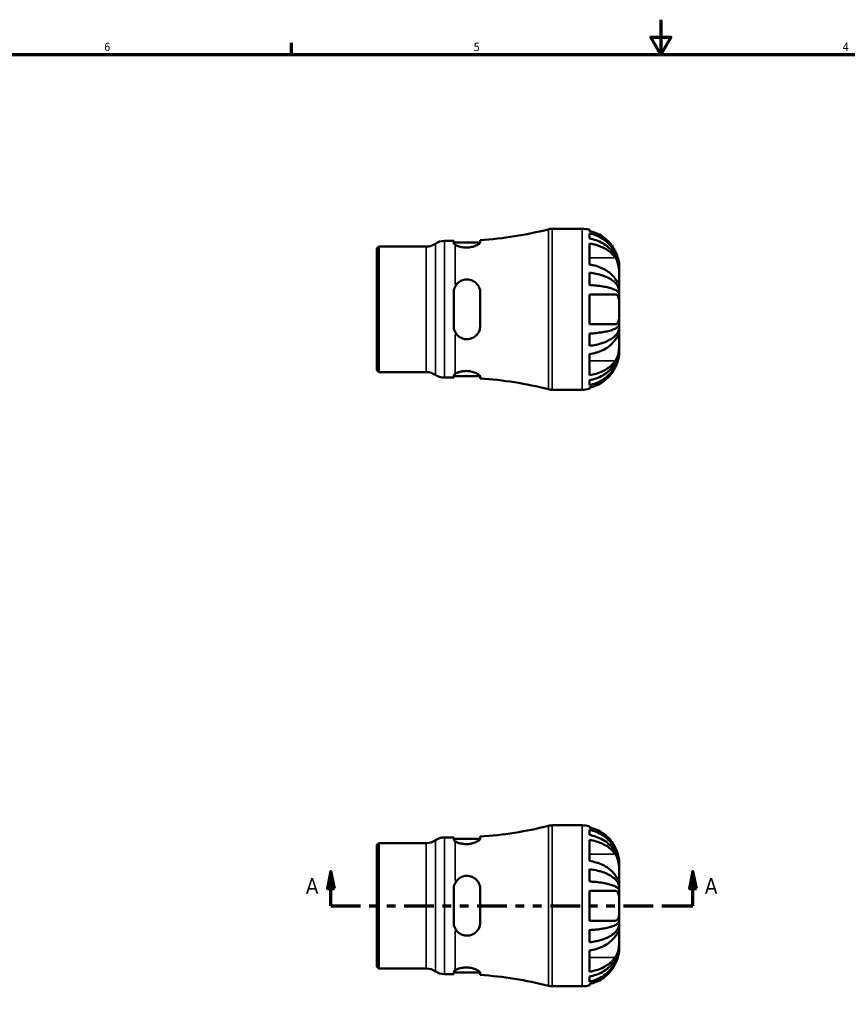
# Model space of a CAD drawing. Header units: inches. Extents: x 0.1 to 38.2, y 0.6 to 21.4.
# Tile 3 of 6: x 9.6 to 19.1, y 10.1 to 21.4. Entities that reach past the tile are written whole.
import ezdxf

# ---------------------------------------------------------------- set-up
doc = ezdxf.new("R2010")
doc.units = ezdxf.units.IN
doc.header["$MEASUREMENT"] = 0
doc.linetypes.add('DOUBLE_DASH_CHAIN', pattern=[1.2403, 0.6614, -0.0827, 0.1654, -0.0827, 0.1654, -0.0827])
for name, color, linetype, lineweight in [('Border (ANSI)', 7, 'Continuous', 70), ('Section Line (ANSI)', 7, 'DOUBLE_DASH_CHAIN', 70), ('Visible (ANSI)', 7, 'Continuous', 50), ('Visible Narrow (ANSI)', 7, 'Continuous', 35)]:
    doc.layers.add(name, color=color, linetype=linetype, lineweight=lineweight)
doc.styles.add('Label Text (ANSI)', font='tahoma.ttf')
doc.styles.add('Note Text (ANSI)', font='tahoma.ttf')

# ---------------------------------------------------------------- blocks, each defined once
blk = doc.blocks.new('Borders Default Border')
at = {"layer": 'Border (ANSI)'}
blk.add_line((12.75, 21), (12.75, 21.134), dxfattribs=at)
at = {"layer": 'Border (ANSI)', "flags": 128}
for points in [[(17, 21.4), (17, 21), (16.885, 21.2), (17.115, 21.2), (17, 21)], [(0.5, 1), (0.5, 21), (33.5, 21), (33.5, 1), (0.5, 1)]]:
    blk.add_lwpolyline(points, dxfattribs=at)
at = {"layer": 'Border (ANSI)', "color": 5, "true_color": 0x0000ff, "char_height": 0.0945, "attachment_point": 7, "style": 'Note Text (ANSI)'}
for s, insert in [('6', (10.595, 21.038)), ('5', (14.847, 21.038)), ('4', (19.092, 21.04))]:
    blk.add_mtext(s, dxfattribs=dict(at, insert=insert))
blk = doc.blocks.new('2dTransSection0')
at = {"layer": 'Section Line (ANSI)', "linetype": 'Continuous'}
for p, q in [((13.204, 11.605), (13.165, 11.408)), ((13.204, 11.408), (13.204, 11.605)), ((13.244, 11.408), (13.204, 11.605)), ((17.37, 11.605), (17.33, 11.408)), ((17.37, 11.408), (17.37, 11.605)), ((17.409, 11.408), (17.37, 11.605)), ((13.165, 11.408), (13.244, 11.408)), ((13.204, 11.211), (13.204, 11.408)), ((17.33, 11.408), (17.409, 11.408)), ((17.37, 11.211), (17.37, 11.408)), ((13.204, 11.211), (13.526, 11.211)), ((17.048, 11.211), (17.37, 11.211))]:
    blk.add_line(p, q, dxfattribs=at)
at = {"layer": 'Section Line (ANSI)', "linetype": 'DOUBLE_DASH_CHAIN', "ltscale": 0.516483}
blk.add_line((13.204, 11.211), (17.37, 11.211), dxfattribs=at)
at = {"layer": 'Section Line (ANSI)', "linetype": 'Continuous', "flags": 128}
for points in [[(13.244, 11.408), (13.204, 11.605), (13.165, 11.408), (13.244, 11.408)], [(17.409, 11.408), (17.37, 11.605), (17.33, 11.408), (17.409, 11.408)]]:
    blk.add_lwpolyline(points, dxfattribs=at)
at = {"layer": 'Section Line (ANSI)'}
for points in [[(13.244, 11.408), (13.204, 11.605), (13.165, 11.408), (13.244, 11.408)], [(17.409, 11.408), (17.37, 11.605), (17.33, 11.408), (17.409, 11.408)]]:
    blk.add_solid(points, dxfattribs=at)
at = {"layer": 'Section Line (ANSI)', "char_height": 0.18, "attachment_point": 7, "style": 'Label Text (ANSI)'}
for insert in [(12.915, 11.349), (17.506, 11.349)]:
    blk.add_mtext('A', dxfattribs=dict(at, insert=insert))

msp = doc.modelspace()

# ---------------------------------------------------------------- linework, layer by layer
at = {"layer": 'Visible (ANSI)'}
for p, q in [((15.751, 18.995), (16.093, 18.995)), ((16.179, 18.986), (16.179, 18.97)), ((16.179, 18.943), (16.179, 18.884)), ((14.51, 18.856), (14.617, 18.856)), ((14.617, 18.856), (14.617, 18.832)), ((14.617, 18.839), (14.921, 18.839)), ((14.921, 18.842), (14.921, 18.866)), ((16.179, 18.828), (16.179, 18.585)), ((13.732, 18.769), (13.754, 18.791)), ((13.732, 17.37), (13.732, 18.769)), ((13.754, 18.791), (14.301, 18.791)), ((13.754, 18.791), (13.754, 17.348)), ((16.179, 18.49), (16.179, 18.349)), ((16.522, 18.535), (16.522, 18.566)), ((16.522, 18.521), (16.522, 18.535)), ((16.522, 18.535), (16.522, 18.535)), ((16.522, 18.421), (16.522, 18.521)), ((16.522, 18.276), (16.522, 18.421)), ((14.617, 18.261), (14.617, 17.878)), ((14.921, 17.878), (14.921, 18.261)), ((16.179, 18.241), (16.179, 17.898)), ((16.179, 18.241), (16.476, 18.241)), ((16.522, 18.276), (16.502, 18.276)), ((16.522, 18.244), (16.522, 18.276)), ((16.522, 18.07), (16.522, 18.244)), ((16.522, 17.896), (16.522, 18.07)), ((16.476, 17.898), (16.179, 17.898)), ((16.522, 17.864), (16.522, 17.896)), ((16.179, 17.791), (16.179, 17.65)), ((16.522, 17.864), (16.502, 17.864)), ((16.522, 17.719), (16.522, 17.864)), ((16.522, 17.618), (16.522, 17.719)), ((16.179, 17.555), (16.179, 17.312)), ((16.522, 17.605), (16.522, 17.618)), ((16.522, 17.574), (16.522, 17.605)), ((16.522, 17.605), (16.522, 17.605)), ((13.732, 17.37), (13.754, 17.348)), ((13.754, 17.348), (14.301, 17.348)), ((14.51, 17.284), (14.617, 17.284)), ((14.617, 17.307), (14.617, 17.284)), ((14.617, 17.301), (14.921, 17.301)), ((14.921, 17.274), (14.921, 17.297)), ((16.179, 17.255), (16.179, 17.197)), ((15.751, 17.145), (16.093, 17.145)), ((16.179, 17.17), (16.179, 17.153)), ((15.751, 12.136), (16.093, 12.136)), ((16.179, 12.127), (16.179, 12.111)), ((14.921, 11.983), (14.921, 12.007)), ((16.179, 12.084), (16.179, 12.026)), ((13.732, 11.91), (13.754, 11.932)), ((13.732, 10.511), (13.732, 11.91)), ((13.754, 11.932), (14.301, 11.932)), ((13.754, 11.932), (13.754, 10.489)), ((14.51, 11.997), (14.617, 11.997)), ((14.617, 11.997), (14.617, 11.974)), ((14.617, 11.98), (14.921, 11.98)), ((16.179, 11.969), (16.179, 11.726)), ((16.522, 11.676), (16.522, 11.707)), ((16.522, 11.663), (16.522, 11.676)), ((16.522, 11.676), (16.522, 11.676)), ((16.522, 11.562), (16.522, 11.663)), ((16.179, 11.631), (16.179, 11.49)), ((16.522, 11.417), (16.522, 11.562)), ((14.617, 11.402), (14.617, 11.02)), ((14.921, 11.02), (14.921, 11.402)), ((16.179, 11.382), (16.179, 11.039)), ((16.179, 11.382), (16.476, 11.382)), ((16.522, 11.417), (16.502, 11.417)), ((16.522, 11.385), (16.522, 11.417)), ((16.522, 11.211), (16.522, 11.385)), ((16.522, 11.037), (16.522, 11.211)), ((16.476, 11.039), (16.179, 11.039)), ((16.522, 11.005), (16.502, 11.005)), ((16.522, 11.005), (16.522, 11.037)), ((16.522, 10.86), (16.522, 11.005)), ((16.179, 10.932), (16.179, 10.791)), ((16.522, 10.759), (16.522, 10.86)), ((16.522, 10.746), (16.522, 10.759)), ((16.179, 10.696), (16.179, 10.453)), ((16.522, 10.715), (16.522, 10.746)), ((16.522, 10.746), (16.522, 10.746)), ((13.732, 10.511), (13.754, 10.489)), ((13.754, 10.489), (14.301, 10.489)), ((14.51, 10.425), (14.617, 10.425)), ((14.617, 10.448), (14.617, 10.425)), ((14.617, 10.442), (14.921, 10.442)), ((14.921, 10.415), (14.921, 10.439)), ((16.179, 10.396), (16.179, 10.338)), ((16.179, 10.311), (16.179, 10.295)), ((15.751, 10.286), (16.093, 10.286))]:
    msp.add_line(p, q, dxfattribs=at)
for centre, radius, start, end in [((14.632, 23.256), 4.4, 273.7744, 284.1319), ((15.751, 18.81), 0.185, 90, 104.1319), ((16.093, 18.566), 0.429, 78.463, 90), ((14.301, 18.976), 0.185, 270, 304.4115), ((14.51, 18.671), 0.185, 90, 124.4115), ((14.301, 17.163), 0.185, 55.5885, 90), ((14.51, 17.469), 0.185, 235.5885, 270), ((14.632, 12.884), 4.4, 75.8681, 86.2256), ((15.751, 17.33), 0.185, 255.8681, 270), ((16.093, 17.574), 0.429, 270, 281.537), ((14.632, 16.397), 4.4, 273.7744, 284.1319), ((15.751, 11.951), 0.185, 90, 104.1319), ((16.093, 11.707), 0.429, 78.463, 90), ((14.301, 12.117), 0.185, 270, 304.4115), ((14.51, 11.812), 0.185, 90, 124.4115), ((14.301, 10.304), 0.185, 55.5885, 90), ((14.51, 10.61), 0.185, 235.5885, 270), ((14.632, 6.025), 4.4, 75.8681, 86.2256), ((15.751, 10.471), 0.185, 255.8681, 270), ((16.093, 10.715), 0.429, 270, 281.537)]:
    msp.add_arc(centre, radius, start, end, dxfattribs=at)
for points, knots in [([(16.476, 18.738), (16.468, 18.754), (16.459, 18.77), (16.432, 18.811), (16.413, 18.833), (16.376, 18.871), (16.354, 18.89), (16.306, 18.922), (16.28, 18.936), (16.232, 18.956), (16.206, 18.964), (16.179, 18.97)], [7.3532934, 7.3532934, 7.3532934, 7.3532934, 7.4850293, 7.4850293, 7.6904005, 7.6904005, 7.8919642, 7.8919642, 8.093528, 8.093528, 8.2865025, 8.2865025, 8.2865025, 8.2865025]), ([(16.179, 18.943), (16.206, 18.937), (16.233, 18.929), (16.282, 18.91), (16.307, 18.897), (16.355, 18.865), (16.377, 18.847), (16.415, 18.811), (16.433, 18.79), (16.466, 18.743), (16.479, 18.718), (16.499, 18.671), (16.508, 18.644), (16.519, 18.589), (16.522, 18.56), (16.522, 18.535)], [0.206588, 0.206588, 0.206588, 0.206588, 0.402852, 0.402852, 0.604439, 0.604439, 0.806025, 0.806025, 1.007949, 1.007949, 1.209873, 1.209873, 1.412558, 1.412558, 1.615244, 1.615244, 1.615244, 1.615244]), ([(14.632, 18.813), (14.631, 18.814), (14.63, 18.814), (14.621, 18.821), (14.617, 18.827), (14.617, 18.832)], [0.4288524, 0.4288524, 0.4288524, 0.4288524, 0.4466902, 0.4466902, 0.6007023, 0.6007023, 0.6007023, 0.6007023]), ([(14.921, 18.842), (14.921, 18.841), (14.921, 18.84), (14.919, 18.834), (14.915, 18.829), (14.899, 18.816), (14.887, 18.809), (14.858, 18.796), (14.841, 18.79), (14.807, 18.783), (14.79, 18.78), (14.754, 18.779), (14.736, 18.78), (14.7, 18.785), (14.683, 18.789), (14.653, 18.8), (14.641, 18.806), (14.632, 18.813)], [-1.079651, -1.079651, -1.079651, -1.079651, -1.040467, -1.040467, -0.908821, -0.908821, -0.740092, -0.740092, -0.590589, -0.590589, -0.454435, -0.454435, -0.315865, -0.315865, -0.164266, -0.164266, -0.000036, -0.000036, -0.000036, -0.000036]), ([(16.522, 18.521), (16.522, 18.544), (16.519, 18.569), (16.508, 18.618), (16.499, 18.642), (16.479, 18.685), (16.466, 18.707), (16.433, 18.748), (16.415, 18.767), (16.377, 18.8), (16.355, 18.816), (16.307, 18.843), (16.282, 18.855), (16.233, 18.872), (16.206, 18.88), (16.179, 18.884)], [4.890303, 4.890303, 4.890303, 4.890303, 5.092989, 5.092989, 5.295675, 5.295675, 5.497598, 5.497598, 5.699522, 5.699522, 5.901108, 5.901108, 6.102695, 6.102695, 6.298959, 6.298959, 6.298959, 6.298959]), ([(16.179, 18.828), (16.206, 18.824), (16.233, 18.817), (16.282, 18.803), (16.307, 18.793), (16.355, 18.77), (16.378, 18.757), (16.415, 18.73), (16.433, 18.714), (16.459, 18.686), (16.468, 18.674), (16.476, 18.663)], [3.0377057, 3.0377057, 3.0377057, 3.0377057, 3.2340062, 3.2340062, 3.4373133, 3.4373133, 3.6406203, 3.6406203, 3.844322, 3.844322, 3.9708884, 3.9708884, 3.9708884, 3.9708884]), ([(16.522, 18.566), (16.522, 18.566), (16.522, 18.569), (16.521, 18.581), (16.521, 18.589), (16.518, 18.611), (16.516, 18.623), (16.511, 18.646), (16.508, 18.656), (16.501, 18.677), (16.497, 18.688), (16.488, 18.712), (16.482, 18.725), (16.476, 18.738)], [-3.003333, -3.003333, -3.003333, -3.003333, -2.8619631, -2.8619631, -2.7215506, -2.7215506, -2.5922017, -2.5922017, -2.4994149, -2.4994149, -2.4059907, -2.4059907, -2.2983517, -2.2983517, -2.2983517, -2.2983517]), ([(16.476, 18.421), (16.468, 18.432), (16.459, 18.444), (16.432, 18.472), (16.413, 18.489), (16.376, 18.515), (16.354, 18.529), (16.306, 18.551), (16.28, 18.561), (16.232, 18.575), (16.206, 18.581), (16.179, 18.585)], [7.3532934, 7.3532934, 7.3532934, 7.3532934, 7.4850293, 7.4850293, 7.6904005, 7.6904005, 7.8919642, 7.8919642, 8.093528, 8.093528, 8.2865025, 8.2865025, 8.2865025, 8.2865025]), ([(16.476, 18.663), (16.481, 18.656), (16.485, 18.649), (16.494, 18.632), (16.498, 18.622), (16.505, 18.602), (16.508, 18.592), (16.513, 18.568), (16.516, 18.554), (16.52, 18.518), (16.521, 18.496), (16.522, 18.456), (16.522, 18.437), (16.522, 18.421)], [-0.7037538, -0.7037538, -0.7037538, -0.7037538, -0.6220025, -0.6220025, -0.5315057, -0.5315057, -0.447103, -0.447103, -0.3371968, -0.3371968, -0.1721734, -0.1721734, 0, 0, 0, 0]), ([(16.179, 18.49), (16.206, 18.487), (16.233, 18.482), (16.282, 18.472), (16.307, 18.465), (16.355, 18.449), (16.377, 18.44), (16.415, 18.421), (16.433, 18.409), (16.466, 18.385), (16.479, 18.372), (16.499, 18.347), (16.508, 18.333), (16.519, 18.304), (16.522, 18.289), (16.522, 18.276)], [0.206588, 0.206588, 0.206588, 0.206588, 0.402852, 0.402852, 0.604439, 0.604439, 0.806025, 0.806025, 1.007949, 1.007949, 1.209873, 1.209873, 1.412558, 1.412558, 1.615244, 1.615244, 1.615244, 1.615244]), ([(14.632, 18.327), (14.639, 18.341), (14.647, 18.354), (14.669, 18.377), (14.682, 18.387), (14.713, 18.404), (14.73, 18.409), (14.765, 18.415), (14.784, 18.414), (14.82, 18.406), (14.838, 18.398), (14.871, 18.376), (14.886, 18.361), (14.908, 18.326), (14.916, 18.308), (14.921, 18.279), (14.921, 18.27), (14.921, 18.261)], [-1.156475, -1.156475, -1.156475, -1.156475, -1.03298, -1.03298, -0.901642, -0.901642, -0.764695, -0.764695, -0.626506, -0.626506, -0.475724, -0.475724, -0.307631, -0.307631, -0.146659, -0.146659, -0.076828, -0.076828, -0.076828, -0.076828]), ([(16.522, 18.244), (16.522, 18.25), (16.519, 18.257), (16.508, 18.272), (16.499, 18.279), (16.479, 18.291), (16.466, 18.297), (16.433, 18.309), (16.415, 18.315), (16.377, 18.324), (16.355, 18.329), (16.307, 18.337), (16.282, 18.34), (16.233, 18.345), (16.206, 18.348), (16.179, 18.349)], [4.890303, 4.890303, 4.890303, 4.890303, 5.092989, 5.092989, 5.295675, 5.295675, 5.497598, 5.497598, 5.699522, 5.699522, 5.901108, 5.901108, 6.102695, 6.102695, 6.298959, 6.298959, 6.298959, 6.298959]), ([(16.522, 18.421), (16.522, 18.407), (16.522, 18.395), (16.521, 18.377), (16.521, 18.372), (16.516, 18.37), (16.514, 18.371), (16.509, 18.377), (16.506, 18.38), (16.499, 18.388), (16.495, 18.394), (16.486, 18.406), (16.481, 18.413), (16.476, 18.421)], [0, 0, 0, 0, 0.1522333, 0.1522333, 0.3229414, 0.3229414, 0.4382422, 0.4382422, 0.523759, 0.523759, 0.6126746, 0.6126746, 0.7048698, 0.7048698, 0.7048698, 0.7048698]), ([(14.617, 18.261), (14.617, 18.281), (14.621, 18.302), (14.63, 18.323), (14.631, 18.325), (14.632, 18.327)], [0.5872058, 0.5872058, 0.5872058, 0.5872058, 0.7412179, 0.7412179, 0.7590557, 0.7590557, 0.7590557, 0.7590557]), ([(16.476, 18.241), (16.477, 18.241), (16.478, 18.241), (16.484, 18.241), (16.489, 18.239), (16.497, 18.235), (16.5, 18.232), (16.505, 18.225), (16.508, 18.221), (16.513, 18.208), (16.516, 18.199), (16.52, 18.173), (16.521, 18.155), (16.522, 18.115), (16.522, 18.092), (16.522, 18.07)], [-0.701906, -0.701906, -0.701906, -0.701906, -0.6822182, -0.6822182, -0.5915749, -0.5915749, -0.5219528, -0.5219528, -0.447342, -0.447342, -0.3319659, -0.3319659, -0.1719702, -0.1719702, 0, 0, 0, 0]), ([(16.522, 18.07), (16.522, 18.047), (16.522, 18.024), (16.521, 17.983), (16.52, 17.964), (16.515, 17.938), (16.513, 17.93), (16.507, 17.918), (16.505, 17.914), (16.499, 17.907), (16.496, 17.904), (16.488, 17.9), (16.483, 17.899), (16.477, 17.898), (16.476, 17.898), (16.476, 17.898)], [0, 0, 0, 0, 0.1746139, 0.1746139, 0.3448489, 0.3448489, 0.4552707, 0.4552707, 0.5292575, 0.5292575, 0.6002835, 0.6002835, 0.6956055, 0.6956055, 0.7063522, 0.7063522, 0.7063522, 0.7063522]), ([(16.179, 17.791), (16.206, 17.792), (16.233, 17.794), (16.282, 17.799), (16.307, 17.803), (16.355, 17.811), (16.377, 17.815), (16.415, 17.825), (16.433, 17.83), (16.466, 17.842), (16.479, 17.849), (16.499, 17.861), (16.508, 17.868), (16.519, 17.882), (16.522, 17.889), (16.522, 17.896)], [0.206588, 0.206588, 0.206588, 0.206588, 0.402852, 0.402852, 0.604439, 0.604439, 0.806025, 0.806025, 1.007949, 1.007949, 1.209873, 1.209873, 1.412558, 1.412558, 1.615244, 1.615244, 1.615244, 1.615244]), ([(14.632, 17.813), (14.631, 17.815), (14.63, 17.817), (14.621, 17.838), (14.617, 17.859), (14.617, 17.878)], [0.4288524, 0.4288524, 0.4288524, 0.4288524, 0.4466902, 0.4466902, 0.6007023, 0.6007023, 0.6007023, 0.6007023]), ([(14.921, 17.878), (14.921, 17.873), (14.921, 17.868), (14.919, 17.847), (14.915, 17.831), (14.899, 17.797), (14.887, 17.78), (14.858, 17.753), (14.841, 17.743), (14.807, 17.73), (14.79, 17.726), (14.754, 17.726), (14.736, 17.729), (14.7, 17.741), (14.683, 17.751), (14.653, 17.777), (14.641, 17.794), (14.632, 17.813)], [-1.079614, -1.079614, -1.079614, -1.079614, -1.040447, -1.040447, -0.908825, -0.908825, -0.740093, -0.740093, -0.590584, -0.590584, -0.454429, -0.454429, -0.315861, -0.315861, -0.164266, -0.164266, 0, 0, 0, 0]), ([(16.522, 17.864), (16.522, 17.85), (16.519, 17.836), (16.508, 17.807), (16.499, 17.793), (16.479, 17.768), (16.466, 17.755), (16.433, 17.73), (16.415, 17.719), (16.377, 17.7), (16.355, 17.691), (16.307, 17.674), (16.282, 17.667), (16.233, 17.657), (16.206, 17.653), (16.179, 17.65)], [4.890303, 4.890303, 4.890303, 4.890303, 5.092989, 5.092989, 5.295675, 5.295675, 5.497598, 5.497598, 5.699522, 5.699522, 5.901108, 5.901108, 6.102695, 6.102695, 6.298959, 6.298959, 6.298959, 6.298959]), ([(16.179, 17.555), (16.206, 17.559), (16.233, 17.565), (16.282, 17.579), (16.307, 17.589), (16.355, 17.612), (16.378, 17.625), (16.415, 17.652), (16.433, 17.669), (16.459, 17.697), (16.468, 17.708), (16.476, 17.719)], [3.0377057, 3.0377057, 3.0377057, 3.0377057, 3.2340062, 3.2340062, 3.4373133, 3.4373133, 3.6406203, 3.6406203, 3.844322, 3.844322, 3.9708884, 3.9708884, 3.9708884, 3.9708884]), ([(16.476, 17.719), (16.481, 17.726), (16.485, 17.732), (16.494, 17.744), (16.498, 17.75), (16.505, 17.759), (16.508, 17.762), (16.513, 17.768), (16.516, 17.769), (16.52, 17.769), (16.521, 17.764), (16.522, 17.748), (16.522, 17.735), (16.522, 17.719)], [-0.7037538, -0.7037538, -0.7037538, -0.7037538, -0.6220025, -0.6220025, -0.5315057, -0.5315057, -0.447103, -0.447103, -0.3371968, -0.3371968, -0.1721734, -0.1721734, 0, 0, 0, 0]), ([(16.522, 17.719), (16.522, 17.705), (16.522, 17.688), (16.521, 17.65), (16.521, 17.628), (16.516, 17.591), (16.514, 17.576), (16.509, 17.551), (16.506, 17.54), (16.499, 17.52), (16.495, 17.511), (16.486, 17.493), (16.481, 17.484), (16.476, 17.476)], [0, 0, 0, 0, 0.1522333, 0.1522333, 0.3229414, 0.3229414, 0.4382422, 0.4382422, 0.523759, 0.523759, 0.6126746, 0.6126746, 0.7048698, 0.7048698, 0.7048698, 0.7048698]), ([(16.179, 17.255), (16.206, 17.26), (16.233, 17.267), (16.282, 17.285), (16.307, 17.296), (16.355, 17.324), (16.377, 17.34), (16.415, 17.372), (16.433, 17.391), (16.466, 17.433), (16.479, 17.455), (16.499, 17.497), (16.508, 17.521), (16.519, 17.57), (16.522, 17.595), (16.522, 17.618)], [0.206588, 0.206588, 0.206588, 0.206588, 0.402852, 0.402852, 0.604439, 0.604439, 0.806025, 0.806025, 1.007949, 1.007949, 1.209873, 1.209873, 1.412558, 1.412558, 1.615244, 1.615244, 1.615244, 1.615244]), ([(16.522, 17.605), (16.522, 17.579), (16.519, 17.551), (16.508, 17.496), (16.499, 17.469), (16.479, 17.421), (16.466, 17.397), (16.433, 17.35), (16.415, 17.328), (16.377, 17.292), (16.355, 17.274), (16.307, 17.243), (16.282, 17.23), (16.233, 17.211), (16.206, 17.202), (16.179, 17.197)], [4.890303, 4.890303, 4.890303, 4.890303, 5.092989, 5.092989, 5.295675, 5.295675, 5.497598, 5.497598, 5.699522, 5.699522, 5.901108, 5.901108, 6.102695, 6.102695, 6.298959, 6.298959, 6.298959, 6.298959]), ([(16.476, 17.402), (16.48, 17.41), (16.483, 17.417), (16.492, 17.437), (16.497, 17.45), (16.504, 17.472), (16.507, 17.482), (16.513, 17.504), (16.516, 17.515), (16.52, 17.54), (16.521, 17.552), (16.522, 17.569), (16.522, 17.574), (16.522, 17.574)], [-0.7033931, -0.7033931, -0.7033931, -0.7033931, -0.6384645, -0.6384645, -0.53714, -0.53714, -0.4479439, -0.4479439, -0.3390662, -0.3390662, -0.1722111, -0.1722111, 0, 0, 0, 0]), ([(16.476, 17.476), (16.468, 17.465), (16.459, 17.453), (16.432, 17.425), (16.413, 17.409), (16.376, 17.382), (16.354, 17.368), (16.306, 17.346), (16.28, 17.336), (16.232, 17.322), (16.206, 17.316), (16.179, 17.312)], [7.3532934, 7.3532934, 7.3532934, 7.3532934, 7.4850293, 7.4850293, 7.6904005, 7.6904005, 7.8919642, 7.8919642, 8.093528, 8.093528, 8.2865025, 8.2865025, 8.2865025, 8.2865025]), ([(14.617, 17.307), (14.617, 17.312), (14.621, 17.318), (14.63, 17.325), (14.631, 17.326), (14.632, 17.327)], [0.5872058, 0.5872058, 0.5872058, 0.5872058, 0.7412179, 0.7412179, 0.7590557, 0.7590557, 0.7590557, 0.7590557]), ([(14.632, 17.327), (14.639, 17.332), (14.647, 17.337), (14.669, 17.346), (14.682, 17.35), (14.713, 17.357), (14.73, 17.359), (14.765, 17.361), (14.784, 17.36), (14.82, 17.355), (14.838, 17.35), (14.871, 17.338), (14.886, 17.331), (14.908, 17.317), (14.916, 17.31), (14.921, 17.302), (14.921, 17.3), (14.921, 17.297)], [-1.156475, -1.156475, -1.156475, -1.156475, -1.033002, -1.033002, -0.901647, -0.901647, -0.764699, -0.764699, -0.626511, -0.626511, -0.475729, -0.475729, -0.307636, -0.307636, -0.146662, -0.146662, -0.076828, -0.076828, -0.076828, -0.076828]), ([(16.179, 17.17), (16.206, 17.175), (16.232, 17.184), (16.28, 17.204), (16.306, 17.217), (16.354, 17.249), (16.376, 17.268), (16.413, 17.306), (16.432, 17.329), (16.459, 17.369), (16.468, 17.386), (16.476, 17.402)], [3.0376392, 3.0376392, 3.0376392, 3.0376392, 3.2306137, 3.2306137, 3.4321774, 3.4321774, 3.6337412, 3.6337412, 3.8391124, 3.8391124, 3.9708483, 3.9708483, 3.9708483, 3.9708483]), ([(16.476, 11.879), (16.468, 11.895), (16.459, 11.912), (16.432, 11.952), (16.413, 11.975), (16.376, 12.013), (16.354, 12.031), (16.306, 12.064), (16.28, 12.077), (16.232, 12.097), (16.206, 12.106), (16.179, 12.111)], [7.3532934, 7.3532934, 7.3532934, 7.3532934, 7.4850293, 7.4850293, 7.6904005, 7.6904005, 7.8919642, 7.8919642, 8.093528, 8.093528, 8.2865025, 8.2865025, 8.2865025, 8.2865025]), ([(16.179, 12.084), (16.206, 12.078), (16.233, 12.07), (16.282, 12.051), (16.307, 12.038), (16.355, 12.007), (16.377, 11.989), (16.415, 11.952), (16.433, 11.931), (16.466, 11.884), (16.479, 11.859), (16.499, 11.812), (16.508, 11.785), (16.519, 11.73), (16.522, 11.702), (16.522, 11.676)], [0.206588, 0.206588, 0.206588, 0.206588, 0.402852, 0.402852, 0.604439, 0.604439, 0.806025, 0.806025, 1.007949, 1.007949, 1.209873, 1.209873, 1.412558, 1.412558, 1.615244, 1.615244, 1.615244, 1.615244]), ([(16.522, 11.663), (16.522, 11.685), (16.519, 11.71), (16.508, 11.76), (16.499, 11.784), (16.479, 11.826), (16.466, 11.848), (16.433, 11.889), (16.415, 11.909), (16.377, 11.941), (16.355, 11.957), (16.307, 11.985), (16.282, 11.996), (16.233, 12.013), (16.206, 12.021), (16.179, 12.026)], [4.890303, 4.890303, 4.890303, 4.890303, 5.092989, 5.092989, 5.295675, 5.295675, 5.497598, 5.497598, 5.699522, 5.699522, 5.901108, 5.901108, 6.102695, 6.102695, 6.298959, 6.298959, 6.298959, 6.298959]), ([(14.632, 11.954), (14.631, 11.955), (14.63, 11.955), (14.621, 11.963), (14.617, 11.969), (14.617, 11.974)], [0.4288524, 0.4288524, 0.4288524, 0.4288524, 0.4466902, 0.4466902, 0.6007023, 0.6007023, 0.6007023, 0.6007023]), ([(14.921, 11.983), (14.921, 11.982), (14.921, 11.981), (14.919, 11.975), (14.915, 11.97), (14.899, 11.957), (14.887, 11.95), (14.858, 11.937), (14.841, 11.932), (14.807, 11.924), (14.79, 11.921), (14.754, 11.92), (14.736, 11.921), (14.7, 11.926), (14.683, 11.93), (14.653, 11.941), (14.641, 11.948), (14.632, 11.954)], [-1.079614, -1.079614, -1.079614, -1.079614, -1.040447, -1.040447, -0.908825, -0.908825, -0.740093, -0.740093, -0.590584, -0.590584, -0.454429, -0.454429, -0.315861, -0.315861, -0.164266, -0.164266, 0, 0, 0, 0]), ([(16.179, 11.969), (16.206, 11.965), (16.233, 11.959), (16.282, 11.944), (16.307, 11.934), (16.355, 11.911), (16.378, 11.898), (16.415, 11.871), (16.433, 11.855), (16.459, 11.827), (16.468, 11.816), (16.476, 11.804)], [3.0377057, 3.0377057, 3.0377057, 3.0377057, 3.2340062, 3.2340062, 3.4373133, 3.4373133, 3.6406203, 3.6406203, 3.844322, 3.844322, 3.9708884, 3.9708884, 3.9708884, 3.9708884]), ([(16.522, 11.707), (16.522, 11.707), (16.522, 11.712), (16.521, 11.729), (16.52, 11.742), (16.515, 11.768), (16.513, 11.779), (16.507, 11.799), (16.505, 11.808), (16.499, 11.824), (16.496, 11.833), (16.488, 11.852), (16.483, 11.864), (16.477, 11.876), (16.476, 11.877), (16.476, 11.879)], [0, 0, 0, 0, 0.1746139, 0.1746139, 0.3448489, 0.3448489, 0.4552707, 0.4552707, 0.5292575, 0.5292575, 0.6002835, 0.6002835, 0.6956055, 0.6956055, 0.7063522, 0.7063522, 0.7063522, 0.7063522]), ([(16.476, 11.804), (16.481, 11.798), (16.485, 11.79), (16.494, 11.773), (16.498, 11.763), (16.505, 11.743), (16.508, 11.733), (16.513, 11.709), (16.516, 11.695), (16.52, 11.659), (16.521, 11.638), (16.522, 11.597), (16.522, 11.578), (16.522, 11.562)], [-0.7037538, -0.7037538, -0.7037538, -0.7037538, -0.6220025, -0.6220025, -0.5315057, -0.5315057, -0.447103, -0.447103, -0.3371968, -0.3371968, -0.1721734, -0.1721734, 0, 0, 0, 0]), ([(16.476, 11.562), (16.468, 11.573), (16.459, 11.585), (16.432, 11.614), (16.413, 11.63), (16.376, 11.657), (16.354, 11.67), (16.306, 11.693), (16.28, 11.702), (16.232, 11.716), (16.206, 11.722), (16.179, 11.726)], [7.3532934, 7.3532934, 7.3532934, 7.3532934, 7.4850293, 7.4850293, 7.6904005, 7.6904005, 7.8919642, 7.8919642, 8.093528, 8.093528, 8.2865025, 8.2865025, 8.2865025, 8.2865025]), ([(14.632, 11.468), (14.639, 11.482), (14.647, 11.495), (14.669, 11.518), (14.682, 11.529), (14.713, 11.545), (14.73, 11.551), (14.765, 11.556), (14.784, 11.555), (14.82, 11.547), (14.838, 11.54), (14.871, 11.517), (14.886, 11.502), (14.908, 11.468), (14.916, 11.449), (14.921, 11.42), (14.921, 11.411), (14.921, 11.402)], [-1.156475, -1.156475, -1.156475, -1.156475, -1.033002, -1.033002, -0.901647, -0.901647, -0.764699, -0.764699, -0.626511, -0.626511, -0.475729, -0.475729, -0.307636, -0.307636, -0.146662, -0.146662, -0.076828, -0.076828, -0.076828, -0.076828]), ([(16.179, 11.631), (16.206, 11.628), (16.233, 11.624), (16.282, 11.613), (16.307, 11.607), (16.355, 11.59), (16.377, 11.581), (16.415, 11.562), (16.433, 11.55), (16.466, 11.526), (16.479, 11.513), (16.499, 11.488), (16.508, 11.474), (16.519, 11.445), (16.522, 11.43), (16.522, 11.417)], [0.206588, 0.206588, 0.206588, 0.206588, 0.402852, 0.402852, 0.604439, 0.604439, 0.806025, 0.806025, 1.007949, 1.007949, 1.209873, 1.209873, 1.412558, 1.412558, 1.615244, 1.615244, 1.615244, 1.615244]), ([(16.522, 11.562), (16.522, 11.548), (16.522, 11.536), (16.521, 11.518), (16.521, 11.513), (16.516, 11.511), (16.514, 11.512), (16.509, 11.518), (16.506, 11.521), (16.499, 11.53), (16.495, 11.535), (16.486, 11.547), (16.481, 11.554), (16.476, 11.562)], [0, 0, 0, 0, 0.1522333, 0.1522333, 0.3229414, 0.3229414, 0.4382422, 0.4382422, 0.523759, 0.523759, 0.6126746, 0.6126746, 0.7048698, 0.7048698, 0.7048698, 0.7048698]), ([(14.617, 11.402), (14.617, 11.422), (14.621, 11.443), (14.63, 11.464), (14.631, 11.466), (14.632, 11.468)], [0.5872058, 0.5872058, 0.5872058, 0.5872058, 0.7412179, 0.7412179, 0.7590557, 0.7590557, 0.7590557, 0.7590557]), ([(16.522, 11.385), (16.522, 11.391), (16.519, 11.399), (16.508, 11.413), (16.499, 11.42), (16.479, 11.432), (16.466, 11.439), (16.433, 11.451), (16.415, 11.456), (16.377, 11.466), (16.355, 11.47), (16.307, 11.478), (16.282, 11.482), (16.233, 11.487), (16.206, 11.489), (16.179, 11.49)], [4.890303, 4.890303, 4.890303, 4.890303, 5.092989, 5.092989, 5.295675, 5.295675, 5.497598, 5.497598, 5.699522, 5.699522, 5.901108, 5.901108, 6.102695, 6.102695, 6.298959, 6.298959, 6.298959, 6.298959]), ([(16.476, 11.382), (16.48, 11.382), (16.483, 11.382), (16.492, 11.379), (16.497, 11.376), (16.504, 11.368), (16.507, 11.363), (16.513, 11.35), (16.516, 11.341), (16.52, 11.315), (16.521, 11.297), (16.522, 11.256), (16.522, 11.234), (16.522, 11.211)], [-0.7033931, -0.7033931, -0.7033931, -0.7033931, -0.6384645, -0.6384645, -0.53714, -0.53714, -0.4479439, -0.4479439, -0.3390662, -0.3390662, -0.1722111, -0.1722111, 0, 0, 0, 0]), ([(16.522, 11.211), (16.522, 11.192), (16.522, 11.174), (16.521, 11.139), (16.521, 11.123), (16.518, 11.094), (16.516, 11.083), (16.511, 11.066), (16.508, 11.06), (16.501, 11.05), (16.497, 11.046), (16.488, 11.041), (16.482, 11.039), (16.476, 11.039)], [-3.003333, -3.003333, -3.003333, -3.003333, -2.8619631, -2.8619631, -2.7215506, -2.7215506, -2.5922017, -2.5922017, -2.4994149, -2.4994149, -2.4059907, -2.4059907, -2.2983517, -2.2983517, -2.2983517, -2.2983517]), ([(14.632, 10.954), (14.631, 10.956), (14.63, 10.958), (14.621, 10.979), (14.617, 11), (14.617, 11.02)], [0.4288524, 0.4288524, 0.4288524, 0.4288524, 0.4466902, 0.4466902, 0.6007023, 0.6007023, 0.6007023, 0.6007023]), ([(14.921, 11.02), (14.921, 11.015), (14.921, 11.01), (14.919, 10.988), (14.915, 10.972), (14.899, 10.938), (14.887, 10.921), (14.858, 10.894), (14.841, 10.884), (14.807, 10.871), (14.79, 10.868), (14.754, 10.867), (14.736, 10.87), (14.7, 10.882), (14.683, 10.892), (14.653, 10.919), (14.641, 10.935), (14.632, 10.954)], [-1.079651, -1.079651, -1.079651, -1.079651, -1.040467, -1.040467, -0.908821, -0.908821, -0.740092, -0.740092, -0.590589, -0.590589, -0.454435, -0.454435, -0.315865, -0.315865, -0.164266, -0.164266, -0.000036, -0.000036, -0.000036, -0.000036]), ([(16.179, 10.932), (16.206, 10.933), (16.233, 10.935), (16.282, 10.94), (16.307, 10.944), (16.355, 10.952), (16.377, 10.956), (16.415, 10.966), (16.433, 10.971), (16.466, 10.983), (16.479, 10.99), (16.499, 11.002), (16.508, 11.009), (16.519, 11.023), (16.522, 11.031), (16.522, 11.037)], [0.206588, 0.206588, 0.206588, 0.206588, 0.402852, 0.402852, 0.604439, 0.604439, 0.806025, 0.806025, 1.007949, 1.007949, 1.209873, 1.209873, 1.412558, 1.412558, 1.615244, 1.615244, 1.615244, 1.615244]), ([(16.522, 11.005), (16.522, 10.992), (16.519, 10.977), (16.508, 10.948), (16.499, 10.934), (16.479, 10.909), (16.466, 10.896), (16.433, 10.871), (16.415, 10.86), (16.377, 10.841), (16.355, 10.832), (16.307, 10.815), (16.282, 10.809), (16.233, 10.798), (16.206, 10.794), (16.179, 10.791)], [4.890303, 4.890303, 4.890303, 4.890303, 5.092989, 5.092989, 5.295675, 5.295675, 5.497598, 5.497598, 5.699522, 5.699522, 5.901108, 5.901108, 6.102695, 6.102695, 6.298959, 6.298959, 6.298959, 6.298959]), ([(16.476, 10.86), (16.481, 10.867), (16.485, 10.873), (16.494, 10.885), (16.498, 10.891), (16.505, 10.9), (16.508, 10.903), (16.513, 10.909), (16.516, 10.91), (16.52, 10.91), (16.521, 10.906), (16.522, 10.889), (16.522, 10.876), (16.522, 10.86)], [-0.7037538, -0.7037538, -0.7037538, -0.7037538, -0.6220025, -0.6220025, -0.5315057, -0.5315057, -0.447103, -0.447103, -0.3371968, -0.3371968, -0.1721734, -0.1721734, 0, 0, 0, 0]), ([(16.179, 10.696), (16.206, 10.7), (16.233, 10.706), (16.282, 10.72), (16.307, 10.73), (16.355, 10.753), (16.378, 10.767), (16.415, 10.794), (16.433, 10.81), (16.459, 10.838), (16.468, 10.849), (16.476, 10.86)], [3.0377057, 3.0377057, 3.0377057, 3.0377057, 3.2340062, 3.2340062, 3.4373133, 3.4373133, 3.6406203, 3.6406203, 3.844322, 3.844322, 3.9708884, 3.9708884, 3.9708884, 3.9708884]), ([(16.179, 10.396), (16.206, 10.401), (16.233, 10.409), (16.282, 10.426), (16.307, 10.437), (16.355, 10.465), (16.377, 10.481), (16.415, 10.513), (16.433, 10.533), (16.466, 10.574), (16.479, 10.596), (16.499, 10.638), (16.508, 10.662), (16.519, 10.711), (16.522, 10.736), (16.522, 10.759)], [0.206588, 0.206588, 0.206588, 0.206588, 0.402852, 0.402852, 0.604439, 0.604439, 0.806025, 0.806025, 1.007949, 1.007949, 1.209873, 1.209873, 1.412558, 1.412558, 1.615244, 1.615244, 1.615244, 1.615244]), ([(16.522, 10.86), (16.522, 10.846), (16.522, 10.829), (16.521, 10.791), (16.521, 10.769), (16.516, 10.732), (16.514, 10.717), (16.509, 10.692), (16.506, 10.682), (16.499, 10.662), (16.495, 10.652), (16.486, 10.634), (16.481, 10.625), (16.476, 10.618)], [0, 0, 0, 0, 0.1522333, 0.1522333, 0.3229414, 0.3229414, 0.4382422, 0.4382422, 0.523759, 0.523759, 0.6126746, 0.6126746, 0.7048698, 0.7048698, 0.7048698, 0.7048698]), ([(16.522, 10.746), (16.522, 10.72), (16.519, 10.692), (16.508, 10.637), (16.499, 10.61), (16.479, 10.563), (16.466, 10.538), (16.433, 10.491), (16.415, 10.47), (16.377, 10.433), (16.355, 10.415), (16.307, 10.384), (16.282, 10.371), (16.233, 10.352), (16.206, 10.344), (16.179, 10.338)], [4.890303, 4.890303, 4.890303, 4.890303, 5.092989, 5.092989, 5.295675, 5.295675, 5.497598, 5.497598, 5.699522, 5.699522, 5.901108, 5.901108, 6.102695, 6.102695, 6.298959, 6.298959, 6.298959, 6.298959]), ([(16.476, 10.543), (16.48, 10.551), (16.483, 10.559), (16.492, 10.579), (16.497, 10.591), (16.504, 10.613), (16.507, 10.623), (16.513, 10.645), (16.516, 10.656), (16.52, 10.681), (16.521, 10.693), (16.522, 10.71), (16.522, 10.715), (16.522, 10.715)], [-0.7033931, -0.7033931, -0.7033931, -0.7033931, -0.6384645, -0.6384645, -0.53714, -0.53714, -0.4479439, -0.4479439, -0.3390662, -0.3390662, -0.1722111, -0.1722111, 0, 0, 0, 0]), ([(16.476, 10.618), (16.468, 10.606), (16.459, 10.594), (16.432, 10.566), (16.413, 10.55), (16.376, 10.523), (16.354, 10.51), (16.306, 10.487), (16.28, 10.477), (16.232, 10.463), (16.206, 10.457), (16.179, 10.453)], [7.3532934, 7.3532934, 7.3532934, 7.3532934, 7.4850293, 7.4850293, 7.6904005, 7.6904005, 7.8919642, 7.8919642, 8.093528, 8.093528, 8.2865025, 8.2865025, 8.2865025, 8.2865025]), ([(16.179, 10.311), (16.206, 10.316), (16.232, 10.325), (16.28, 10.345), (16.306, 10.358), (16.354, 10.391), (16.376, 10.409), (16.413, 10.447), (16.432, 10.47), (16.459, 10.51), (16.468, 10.527), (16.476, 10.543)], [3.0376392, 3.0376392, 3.0376392, 3.0376392, 3.2306137, 3.2306137, 3.4321774, 3.4321774, 3.6337412, 3.6337412, 3.8391124, 3.8391124, 3.9708483, 3.9708483, 3.9708483, 3.9708483]), ([(14.617, 10.448), (14.617, 10.453), (14.621, 10.459), (14.63, 10.466), (14.631, 10.467), (14.632, 10.468)], [0.5872058, 0.5872058, 0.5872058, 0.5872058, 0.7412179, 0.7412179, 0.7590557, 0.7590557, 0.7590557, 0.7590557]), ([(14.632, 10.468), (14.639, 10.473), (14.647, 10.478), (14.669, 10.487), (14.682, 10.491), (14.713, 10.498), (14.73, 10.501), (14.765, 10.502), (14.784, 10.501), (14.82, 10.496), (14.838, 10.491), (14.871, 10.48), (14.886, 10.472), (14.908, 10.458), (14.916, 10.452), (14.921, 10.443), (14.921, 10.441), (14.921, 10.439)], [-1.156475, -1.156475, -1.156475, -1.156475, -1.033002, -1.033002, -0.901647, -0.901647, -0.764699, -0.764699, -0.626511, -0.626511, -0.475729, -0.475729, -0.307636, -0.307636, -0.146662, -0.146662, -0.076828, -0.076828, -0.076828, -0.076828])]:
    msp.add_open_spline(points, degree=3, knots=knots, dxfattribs=at)
at = {"layer": 'Visible Narrow (ANSI)'}
for p, q in [((15.706, 17.162), (15.706, 18.978)), ((15.751, 18.983), (15.751, 17.156)), ((16.093, 17.156), (16.093, 18.983)), ((14.406, 17.325), (14.406, 18.814)), ((14.51, 18.846), (14.51, 17.293)), ((14.632, 18.36), (14.632, 18.8)), ((14.301, 17.357), (14.301, 18.782)), ((16.461, 18.663), (16.194, 18.663)), ((14.632, 17.339), (14.632, 17.779)), ((16.461, 17.476), (16.194, 17.476)), ((15.706, 10.303), (15.706, 12.119)), ((15.751, 12.125), (15.751, 10.297)), ((16.093, 10.297), (16.093, 12.125)), ((14.301, 10.498), (14.301, 11.924)), ((14.406, 10.466), (14.406, 11.956)), ((14.51, 11.988), (14.51, 10.434)), ((14.632, 11.501), (14.632, 11.942)), ((16.461, 11.804), (16.194, 11.804)), ((14.632, 10.48), (14.632, 10.921)), ((16.461, 10.618), (16.194, 10.618))]:
    msp.add_line(p, q, dxfattribs=at)

# ---------------------------------------------------------------- block references
msp.add_blockref('Borders Default Border', (0, 0))
at = {"layer": 'Section Line (ANSI)'}
msp.add_blockref('2dTransSection0', (0, 0), dxfattribs=at)

doc.saveas('drawing.dxf')
